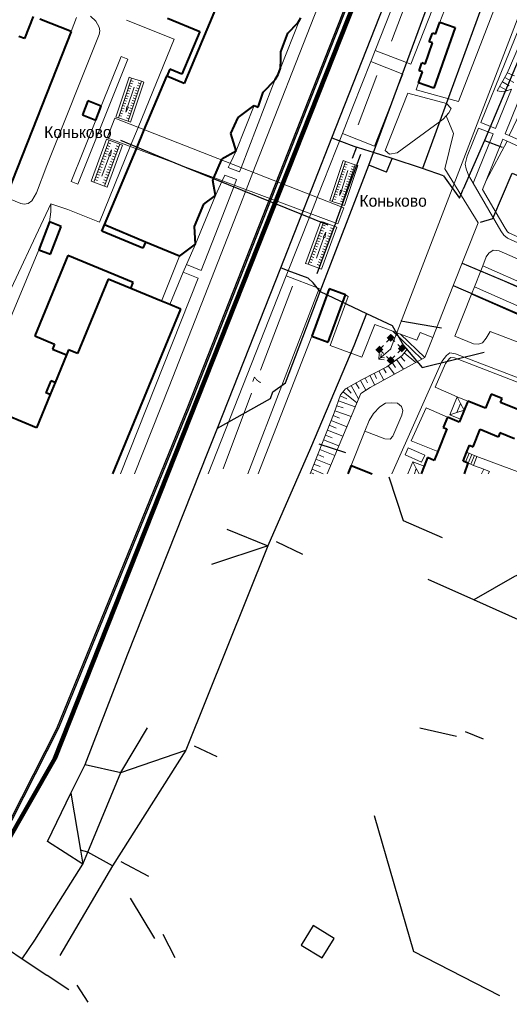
# Model space of a CAD drawing. Extents: x 13 to 4138, y -4831 to -1000.
# Tile 3 of 203: x 1203 to 1390, y -4203 to -3826. Entities that reach past the tile are written whole.
import ezdxf
from ezdxf.enums import TextEntityAlignment as Align

# ---------------------------------------------------------------- set-up
doc = ezdxf.new("R2010")
doc.units = 0
doc.header["$MEASUREMENT"] = 0
for name, color, linetype in [('11', 7, 'CONTINUOUS'), ('18', 7, 'CONTINUOUS'), ('24', 7, 'CONTINUOUS'), ('25', 7, 'CONTINUOUS'), ('37', 7, 'CONTINUOUS'), ('40', 7, 'CONTINUOUS'), ('42', 7, 'CONTINUOUS'), ('5', 7, 'CONTINUOUS'), ('6', 7, 'CONTINUOUS'), ('7', 7, 'CONTINUOUS'), ('ГРАНИЦА_РАЙОНА', 5, 'CONTINUOUS'), ('границы команд_1', 10, 'CONTINUOUS'), ('ДЕТСКИЕ_ПЛОЩАДКИ', 6, 'CONTINUOUS'), ('ЛЕСТНИЦЫ', 6, 'CONTINUOUS'), ('ПЕШЕХОДНЫЕ_ДОРОЖКИ', 3, 'CONTINUOUS')]:
    doc.layers.add(name, color=color, linetype=linetype)
doc.styles.get("Standard").update_dxf_attribs({"font": 'txt', "height": 0.2})

msp = doc.modelspace()

# ---------------------------------------------------------------- linework, layer by layer
at = {"layer": '11', "color": 253, "linetype": 'Continuous', "lineweight": 0}
for p, q in [((1243.57, -3826.19), (1261.83, -3833.41)), ((1302.57, -3844.5), (1309.83, -3826.17)), ((1261.83, -3833.41), (1248, -3867.24)), ((1248, -3867.24), (1245.01, -3874.55)), ((1245.01, -3874.55), (1233.15, -3903.57)), ((1195.5, -3937.1), (1214.5, -3896.54)), ((1214.5, -3896.54), (1221.04, -3898.66)), ((1221.04, -3898.66), (1233.15, -3903.57)), ((1263.86, -3916.61), (1257.01, -3933.82))]:
    msp.add_line(p, q, dxfattribs=at)
at = {"layer": '18', "color": 253, "linetype": 'Continuous', "lineweight": 0}
for p, q in [((1344.78, -3952.16), (1432.99, -3722.74)), ((1343.23, -3949.51), (1344.8, -3947.85)), ((1346.37, -3949.32), (1344.8, -3947.85)), ((1340.26, -3956.11), (1344.78, -3952.16)), ((1340.47, -3952.42), (1342.05, -3950.75)), ((1342.03, -3953.89), (1340.47, -3952.42)), ((1347.52, -3953.57), (1349.09, -3951.91)), ((1349.09, -3951.91), (1347.53, -3950.43)), ((1340.26, -3956.11), (1340.38, -3954.04)), ((1340.26, -3956.11), (1342.32, -3956.26)), ((1341.01, -3955.45), (1341.1, -3953.99)), ((1341.01, -3955.45), (1342.47, -3955.56)), ((1344.76, -3956.48), (1343.2, -3955)), ((1344.76, -3956.48), (1346.34, -3954.82))]:
    msp.add_line(p, q, dxfattribs=at)
msp.add_point((1344.78, -3952.16), dxfattribs=at)
for points in [[(1343.27, -3947.94), (1344.81, -3946.3), (1344.8, -3949.39), (1346.34, -3947.75)], [(1338.93, -3952.5), (1340.48, -3950.87), (1340.46, -3953.95), (1342.01, -3952.32)], [(1347.55, -3952), (1349.1, -3950.37), (1349.09, -3953.45), (1350.63, -3951.82)], [(1343.22, -3956.57), (1344.77, -3954.93), (1344.75, -3958.02), (1346.3, -3956.39)]]:
    msp.add_solid(points, dxfattribs=at)
at = {"layer": '24', "color": 253, "linetype": 'Continuous', "lineweight": 0}
for p, q in [((1338.84, -3837.74), (1355.35, -3795.66)), ((1369.07, -3801.04), (1352.55, -3843.01)), ((1363.66, -3826.94), (1372.87, -3802.72)), ((1318.17, -3817.76), (1292, -3884.47)), ((1386.56, -3816.68), (1370.78, -3857.35)), ((1379.37, -3865.34), (1397.96, -3819.4)), ((1224.37, -3825.18), (1222.29, -3830.47)), ((1231.78, -3826.53), (1229.72, -3824.56)), ((1233.05, -3828.78), (1231.78, -3826.53)), ((1233.28, -3830.3), (1233.05, -3828.78)), ((1212.97, -3881.8), (1233.05, -3831.66)), ((1233.05, -3831.66), (1233.28, -3830.3)), ((1241.5, -3840.07), (1233.88, -3859.16)), ((1244.02, -3841.07), (1241.5, -3840.07)), ((1337.18, -3841.97), (1338.84, -3837.74)), ((1352.55, -3843.01), (1338.84, -3837.74)), ((1224.9, -3888.96), (1244.02, -3841.07)), ((1330.35, -3859.38), (1337.18, -3841.97)), ((1337.18, -3841.97), (1349.48, -3846.79)), ((1388.66, -3869.66), (1400.03, -3841.56)), ((1338.56, -3874.43), (1349.48, -3846.79)), ((1300.52, -3848.95), (1299.28, -3852.08)), ((1355.49, -3850.15), (1354.62, -3852.87)), ((1299.28, -3852.08), (1287.48, -3882.7)), ((1342.74, -3876.08), (1351.4, -3854.16)), ((1351.4, -3854.16), (1366.24, -3858.05)), ((1354.62, -3852.87), (1370.78, -3857.35)), ((1384.96, -3867.61), (1391.06, -3852.54)), ((1292.45, -3858.89), (1285.53, -3876.23)), ((1326.32, -3869.59), (1330.35, -3859.38)), ((1366.24, -3858.05), (1367.96, -3859.99)), ((1366.06, -3862.87), (1364.95, -3864.09)), ((1367.11, -3861.72), (1366.06, -3862.87)), ((1366.06, -3862.87), (1368.92, -3869.55)), ((1367.96, -3859.99), (1367.11, -3861.72)), ((1222.38, -3887.96), (1231.75, -3864.49)), ((1364.95, -3864.09), (1347.31, -3877.03)), ((1379.37, -3865.34), (1384.96, -3867.61)), ((1316.63, -3894.11), (1326.32, -3869.59)), ((1326.32, -3869.59), (1338.56, -3874.43)), ((1368.92, -3869.55), (1365.53, -3883.1)), ((1374.14, -3878.26), (1378.5, -3867.49)), ((1376.44, -3888.66), (1384.09, -3869.75)), ((1378.5, -3867.49), (1384.09, -3869.75)), ((1390.21, -3870.37), (1388.66, -3869.66)), ((1396.09, -3873.07), (1390.21, -3870.37)), ((1381.42, -3887.55), (1387.79, -3871.8)), ((1387.79, -3871.8), (1389.43, -3872.56)), ((1389.43, -3872.56), (1403.11, -3878.84)), ((1285.53, -3876.23), (1283.3, -3881.06)), ((1344.3, -3877.46), (1342.74, -3876.08)), ((1347.31, -3877.03), (1344.3, -3877.46)), ((1373.37, -3881.34), (1374.14, -3878.26)), ((1209, -3892.27), (1212.97, -3881.8)), ((1283.3, -3881.06), (1282.56, -3882.65)), ((1373.68, -3883.18), (1373.37, -3881.34)), ((1281.24, -3885.52), (1280.23, -3887.69)), ((1281.24, -3885.52), (1285.73, -3887.25)), ((1286.85, -3884.33), (1282.56, -3882.65)), ((1287.48, -3882.7), (1286.85, -3884.33)), ((1292, -3884.47), (1289.4, -3891.11)), ((1365.53, -3883.1), (1378.29, -3903.82)), ((1374.6, -3885.49), (1373.68, -3883.18)), ((1376.44, -3888.66), (1374.6, -3885.49)), ((1222.38, -3887.96), (1224.9, -3888.96)), ((1284.89, -3889.43), (1277.56, -3908.45)), ((1280.23, -3887.69), (1277.6, -3893.39)), ((1285.73, -3887.25), (1284.89, -3889.43)), ((1387.04, -3906.86), (1376.44, -3888.66)), ((1380.01, -3891.03), (1381.42, -3887.55)), ((1207.23, -3895.41), (1209, -3892.27)), ((1277.6, -3893.39), (1270.04, -3912.02)), ((1289.4, -3891.11), (1287.19, -3896.74)), ((1388.66, -3905.88), (1380.01, -3891.03)), ((1197.17, -3894), (1202.99, -3896.4)), ((1202.99, -3896.4), (1204.31, -3896.62)), ((1204.31, -3896.62), (1205.91, -3896.45)), ((1205.91, -3896.45), (1207.23, -3895.41)), ((1214.5, -3899.63), (1214.5, -3896.54)), ((1287.19, -3896.74), (1259.9, -3966.47)), ((1314.17, -3900.35), (1316.63, -3894.11)), ((1214.01, -3903.46), (1214.5, -3899.63)), ((1304.81, -3924.06), (1314.17, -3900.35)), ((1378.29, -3903.82), (1368.66, -3928.16)), ((1277.56, -3908.45), (1272.2, -3922.1)), ((1388.12, -3908.55), (1387.04, -3906.86)), ((1389.58, -3909.7), (1388.12, -3908.55)), ((1389.54, -3907.27), (1388.66, -3905.88)), ((1390.06, -3907.67), (1389.54, -3907.27)), ((1390.06, -3907.67), (1405.16, -3914.43)), ((1270.04, -3912.02), (1266.49, -3919.74)), ((1389.58, -3909.7), (1431.58, -3928.49)), ((1195.07, -3949.77), (1209.93, -3914.15)), ((1381.42, -3916.89), (1382.43, -3915.4)), ((1382.43, -3915.4), (1384.12, -3914.33)), ((1384.12, -3914.33), (1386.42, -3914.48)), ((1386.42, -3914.48), (1437.34, -3937.26)), ((1266.49, -3919.74), (1265.28, -3922.68)), ((1272.2, -3922.1), (1266.49, -3919.74)), ((1381.42, -3916.89), (1380.1, -3920.23)), ((1265.28, -3922.68), (1260.15, -3935.11)), ((1270.98, -3925.03), (1265.28, -3922.68)), ((1379.3, -3922.24), (1376.89, -3928.33)), ((1380.1, -3920.23), (1379.3, -3922.24)), ((1379.3, -3922.24), (1408.11, -3935.01)), ((1380.1, -3920.23), (1438.32, -3946.04)), ((1241.19, -4000), (1270.98, -3925.03)), ((1274.82, -4000), (1304.81, -3924.06)), ((1317.45, -3928.96), (1304.81, -3924.06)), ((1290.08, -4000), (1317.45, -3928.96)), ((1368.66, -3928.16), (1360.91, -3947.76)), ((1375.78, -3931.15), (1369.39, -3947.28)), ((1376.89, -3928.33), (1375.78, -3931.15)), ((1375.78, -3931.15), (1434.31, -3957.1)), ((1376.89, -3928.33), (1405.45, -3940.99)), ((1328.52, -3932.02), (1321.6, -3950.8)), ((1327.5, -3931.34), (1328.52, -3932.02)), ((1333.75, -3955.26), (1338.67, -3942.8)), ((1338.67, -3942.8), (1345.59, -3945.36)), ((1345.59, -3945.36), (1348.52, -3946.44)), ((1356.74, -3956.04), (1345.59, -3945.36)), ((1354.84, -3948.78), (1356.06, -3945.88)), ((1356.06, -3945.88), (1360.91, -3947.76)), ((1381.35, -3948.03), (1382.97, -3945.45)), ((1382.97, -3945.45), (1418.67, -3959.18)), ((1294.04, -4000), (1314.56, -3947.26)), ((1357.88, -3955.41), (1348.52, -3946.44)), ((1348.52, -3946.44), (1354.84, -3948.78)), ((1360.91, -3947.76), (1357.88, -3955.41)), ((1369.39, -3947.28), (1376.58, -3950.19)), ((1378.43, -3950.34), (1379.96, -3949.73)), ((1379.96, -3949.73), (1381.35, -3948.03)), ((1321.6, -3950.8), (1333.75, -3955.26)), ((1366.15, -3954.6), (1367.53, -3953.68)), ((1367.53, -3953.68), (1369.68, -3953.99)), ((1376.58, -3950.19), (1378.43, -3950.34)), ((1356.74, -3956.04), (1336.96, -3966.96)), ((1345.21, -4000), (1364.45, -3956.91)), ((1357.88, -3955.41), (1356.74, -3956.04)), ((1364.45, -3956.91), (1366.15, -3954.6)), ((1365.87, -3957.73), (1367.29, -3955.79)), ((1367.29, -3955.79), (1367.92, -3955.37)), ((1367.92, -3955.37), (1369.27, -3955.57)), ((1369.27, -3955.57), (1402.64, -3968.4)), ((1369.68, -3953.99), (1422.14, -3974.15)), ((1361.87, -3966.75), (1365.87, -3957.73)), ((1259.9, -3966.47), (1246.58, -4000)), ((1336.96, -3966.96), (1333.37, -3969.15)), ((1361.87, -3966.75), (1370.23, -3970.46)), ((1320.49, -4000), (1333.37, -3969.15)), ((1342.82, -3972.91), (1345.28, -3972.75)), ((1345.28, -3972.75), (1347.44, -3972.91)), ((1338.21, -3976.91), (1340.67, -3974.29)), ((1340.67, -3974.29), (1342.82, -3972.91)), ((1347.44, -3972.91), (1348.97, -3974.14)), ((1348.97, -3974.14), (1349.43, -3975.68)), ((1349.43, -3975.68), (1349.13, -3977.52)), ((1352.7, -3987.39), (1358.35, -3974.66)), ((1358.35, -3974.66), (1366.53, -3978.29)), ((1334.87, -3983.68), (1336.51, -3979.53)), ((1336.51, -3979.53), (1338.21, -3976.91)), ((1349.13, -3977.52), (1345.59, -3985.53)), ((1329.69, -3996.8), (1334.87, -3983.68)), ((1342.51, -3986.61), (1334.87, -3983.68)), ((1344.67, -3986.76), (1342.51, -3986.61)), ((1345.59, -3985.53), (1344.67, -3986.76)), ((1362.84, -3991.47), (1352.7, -3987.39)), ((1350.35, -3992.7), (1351.52, -3990.05)), ((1351.52, -3990.05), (1357.86, -3992.86)), ((1350.35, -3992.7), (1356.68, -3995.51)), ((1357.86, -3992.86), (1356.68, -3995.51)), ((1377.89, -3993.35), (1395.75, -4000)), ((1376.52, -3996.74), (1380.45, -3998.25)), ((1380.45, -3998.25), (1379.6, -4000)), ((1380.45, -3998.25), (1382.62, -3999.08)), ((1382.62, -3999.08), (1382.18, -4000))]:
    msp.add_line(p, q, dxfattribs=at)
at = {"layer": '25', "color": 253, "linetype": 'Continuous', "lineweight": 0}
for p, q in [((1244.58, -3848.02), (1239.49, -3863.32)), ((1245.52, -3848.33), (1244.58, -3848.02)), ((1245.52, -3848.33), (1240.43, -3863.63)), ((1246.48, -3851.84), (1243.96, -3859.42)), ((1249.27, -3849.58), (1244.17, -3864.88)), ((1245.5, -3851.51), (1244.56, -3851.2)), ((1245.82, -3850.55), (1244.88, -3850.24)), ((1250.2, -3849.89), (1245.11, -3865.19)), ((1246.14, -3849.6), (1245.2, -3849.29)), ((1249.27, -3849.58), (1245.52, -3848.33)), ((1248.63, -3851.49), (1247.7, -3851.18)), ((1248.95, -3850.53), (1248.01, -3850.22)), ((1250.2, -3849.89), (1249.27, -3849.58)), ((1244.23, -3855.34), (1243.29, -3855.02)), ((1244.55, -3854.38), (1243.61, -3854.07)), ((1244.87, -3853.42), (1243.93, -3853.11)), ((1245.18, -3852.47), (1244.25, -3852.16)), ((1247.36, -3855.32), (1246.42, -3855)), ((1247.68, -3854.36), (1246.74, -3854.05)), ((1247.99, -3853.4), (1247.06, -3853.09)), ((1248.31, -3852.45), (1247.38, -3852.13)), ((1242.96, -3859.16), (1242.02, -3858.85)), ((1243.27, -3858.2), (1242.34, -3857.89)), ((1243.59, -3857.25), (1242.66, -3856.94)), ((1243.91, -3856.29), (1242.97, -3855.98)), ((1246.08, -3859.14), (1245.15, -3858.83)), ((1246.4, -3858.18), (1245.47, -3857.87)), ((1246.72, -3857.23), (1245.78, -3856.92)), ((1247.04, -3856.27), (1246.1, -3855.96)), ((1240.43, -3863.63), (1239.49, -3863.32)), ((1241.68, -3862.99), (1240.75, -3862.68)), ((1242, -3862.03), (1241.06, -3861.72)), ((1242.32, -3861.08), (1241.38, -3860.76)), ((1242.64, -3860.12), (1241.7, -3859.81)), ((1244.81, -3862.97), (1243.87, -3862.65)), ((1245.13, -3862.01), (1244.19, -3861.7)), ((1245.45, -3861.05), (1244.51, -3860.74)), ((1245.77, -3860.1), (1244.83, -3859.79)), ((1239.09, -3863.75), (1236.16, -3871.25)), ((1326.86, -3898.12), (1239.09, -3863.75)), ((1244.17, -3864.88), (1240.43, -3863.63)), ((1244.49, -3863.92), (1243.56, -3863.61)), ((1245.11, -3865.19), (1244.17, -3864.88)), ((1230, -3887.86), (1235.88, -3871.76)), ((1231.03, -3888.23), (1236.9, -3872.14)), ((1235.13, -3889.73), (1241.01, -3873.63)), ((1235.88, -3871.76), (1236.9, -3872.14)), ((1236.15, -3890.1), (1242.03, -3874.01)), ((1236.16, -3871.25), (1324.58, -3904.24)), ((1236.17, -3874.15), (1237.19, -3874.52)), ((1236.54, -3873.14), (1237.56, -3873.52)), ((1236.9, -3872.14), (1241.01, -3873.63)), ((1239.61, -3874.27), (1240.64, -3874.64)), ((1241.01, -3873.63), (1242.03, -3874.01)), ((1234.14, -3885.94), (1237.05, -3877.97)), ((1234.7, -3878.17), (1235.72, -3878.55)), ((1235.07, -3877.17), (1236.09, -3877.54)), ((1235.43, -3876.16), (1236.46, -3876.54)), ((1235.8, -3875.16), (1236.83, -3875.53)), ((1238.14, -3878.29), (1239.17, -3878.66)), ((1238.51, -3877.28), (1239.54, -3877.66)), ((1238.88, -3876.28), (1239.9, -3876.65)), ((1239.25, -3875.27), (1240.27, -3875.65)), ((1233.23, -3882.2), (1234.26, -3882.57)), ((1233.6, -3881.19), (1234.62, -3881.56)), ((1233.97, -3880.18), (1234.99, -3880.56)), ((1234.33, -3879.18), (1235.36, -3879.55)), ((1237.04, -3881.31), (1238.07, -3881.68)), ((1237.41, -3880.3), (1238.43, -3880.67)), ((1237.78, -3879.3), (1238.8, -3879.67)), ((1326.54, -3879.97), (1321.44, -3895.27)), ((1327.47, -3880.28), (1322.38, -3895.58)), ((1331.22, -3881.53), (1326.12, -3896.83)), ((1327.47, -3880.28), (1326.54, -3879.97)), ((1327.77, -3882.5), (1326.83, -3882.19)), ((1332.16, -3881.84), (1327.06, -3897.14)), ((1328.09, -3881.55), (1327.15, -3881.23)), ((1331.22, -3881.53), (1327.47, -3880.28)), ((1330.9, -3882.48), (1329.96, -3882.17)), ((1332.16, -3881.84), (1331.22, -3881.53)), ((1232.13, -3885.21), (1233.15, -3885.59)), ((1232.5, -3884.21), (1233.52, -3884.58)), ((1232.86, -3883.2), (1233.89, -3883.58)), ((1235.57, -3885.33), (1236.6, -3885.7)), ((1235.94, -3884.32), (1236.97, -3884.7)), ((1236.31, -3883.32), (1237.33, -3883.69)), ((1236.67, -3882.31), (1237.7, -3882.69)), ((1326.5, -3886.33), (1325.56, -3886.02)), ((1326.82, -3885.37), (1325.88, -3885.06)), ((1328.43, -3883.79), (1325.91, -3891.36)), ((1327.13, -3884.42), (1326.2, -3884.1)), ((1327.45, -3883.46), (1326.52, -3883.15)), ((1329.63, -3886.3), (1328.69, -3885.99)), ((1329.94, -3885.35), (1329.01, -3885.04)), ((1330.26, -3884.39), (1329.33, -3884.08)), ((1330.58, -3883.44), (1329.65, -3883.12)), ((1230, -3887.86), (1231.03, -3888.23)), ((1231.03, -3888.23), (1235.13, -3889.73)), ((1231.39, -3887.22), (1232.42, -3887.6)), ((1231.76, -3886.22), (1232.79, -3886.59)), ((1234.47, -3888.34), (1235.5, -3888.72)), ((1234.84, -3887.34), (1235.86, -3887.72)), ((1235.13, -3889.73), (1236.15, -3890.1)), ((1235.21, -3886.34), (1236.23, -3886.71)), ((1325.54, -3889.2), (1324.61, -3888.89)), ((1325.86, -3888.24), (1324.93, -3887.93)), ((1326.18, -3887.28), (1325.24, -3886.97)), ((1328.67, -3889.17), (1327.73, -3888.86)), ((1328.99, -3888.22), (1328.05, -3887.91)), ((1329.31, -3887.26), (1328.37, -3886.95)), ((1324.27, -3893.02), (1323.33, -3892.71)), ((1324.59, -3892.06), (1323.65, -3891.75)), ((1324.91, -3891.11), (1323.97, -3890.8)), ((1325.22, -3890.15), (1324.29, -3889.84)), ((1327.4, -3893), (1326.46, -3892.69)), ((1327.72, -3892.04), (1326.78, -3891.73)), ((1328.03, -3891.09), (1327.1, -3890.78)), ((1328.35, -3890.13), (1327.42, -3889.82)), ((1322.38, -3895.58), (1321.44, -3895.27)), ((1326.12, -3896.83), (1322.38, -3895.58)), ((1323.63, -3894.93), (1322.7, -3894.62)), ((1323.95, -3893.98), (1323.01, -3893.67)), ((1326.44, -3895.87), (1325.51, -3895.56)), ((1326.76, -3894.91), (1325.83, -3894.6)), ((1327.06, -3897.14), (1326.12, -3896.83)), ((1327.08, -3893.96), (1326.14, -3893.64)), ((1324.58, -3904.24), (1326.86, -3898.12)), ((1312.19, -3919.33), (1318.07, -3903.24)), ((1313.22, -3919.7), (1319.09, -3903.61)), ((1318.07, -3903.24), (1319.09, -3903.61)), ((1318.72, -3904.62), (1319.75, -3904.99)), ((1319.09, -3903.61), (1323.19, -3905.11)), ((1317.25, -3908.64), (1318.28, -3909.01)), ((1317.32, -3921.2), (1323.19, -3905.11)), ((1317.62, -3907.63), (1318.65, -3908.01)), ((1317.99, -3906.63), (1319.02, -3907)), ((1318.34, -3921.57), (1324.22, -3905.48)), ((1318.36, -3905.62), (1319.38, -3906)), ((1321.07, -3907.75), (1322.09, -3908.12)), ((1321.43, -3906.74), (1322.46, -3907.12)), ((1321.8, -3905.74), (1322.83, -3906.11)), ((1323.19, -3905.11), (1324.22, -3905.48)), ((1316.15, -3911.66), (1317.18, -3912.03)), ((1316.32, -3917.41), (1319.23, -3909.45)), ((1316.52, -3910.65), (1317.55, -3911.02)), ((1316.89, -3909.65), (1317.91, -3910.02)), ((1319.6, -3911.77), (1320.62, -3912.15)), ((1319.96, -3910.77), (1320.99, -3911.14)), ((1320.33, -3909.76), (1321.36, -3910.13)), ((1320.7, -3908.76), (1321.72, -3909.13)), ((1314.68, -3915.68), (1315.71, -3916.05)), ((1315.05, -3914.67), (1316.08, -3915.05)), ((1315.42, -3913.67), (1316.44, -3914.04)), ((1315.79, -3912.66), (1316.81, -3913.04)), ((1318.13, -3915.79), (1319.15, -3916.17)), ((1318.5, -3914.79), (1319.52, -3915.16)), ((1318.86, -3913.79), (1319.89, -3914.16)), ((1319.23, -3912.78), (1320.25, -3913.15)), ((1312.19, -3919.33), (1313.22, -3919.7)), ((1313.22, -3919.7), (1317.32, -3921.2)), ((1313.58, -3918.7), (1314.61, -3919.07)), ((1313.95, -3917.69), (1314.97, -3918.07)), ((1314.32, -3916.68), (1315.34, -3917.06)), ((1316.66, -3919.82), (1317.68, -3920.19)), ((1317.03, -3918.81), (1318.05, -3919.19)), ((1317.39, -3917.81), (1318.42, -3918.18)), ((1317.76, -3916.8), (1318.79, -3917.17)), ((1317.32, -3921.2), (1318.34, -3921.57))]:
    msp.add_line(p, q, dxfattribs=at)
for points in [[(1243.62, -3859.31), (1244.29, -3859.53), (1243.3, -3861.4), (1243.62, -3859.31)], [(1237.41, -3878.11), (1236.68, -3877.84), (1237.81, -3875.89), (1237.41, -3878.11)], [(1325.58, -3891.25), (1326.24, -3891.47), (1325.25, -3893.35), (1325.58, -3891.25)], [(1319.6, -3909.58), (1318.87, -3909.31), (1320, -3907.36), (1319.6, -3909.58)]]:
    msp.add_3dface(points, dxfattribs=at)
at = {"layer": '37', "color": 253, "linetype": 'Continuous', "lineweight": 0}
for p, q in [((1389.48, -3846.52), (1401.94, -3817.43)), ((1385.64, -3853.29), (1389.48, -3846.52)), ((1392.07, -3850.04), (1388.6, -3848.07)), ((1392.32, -3847.51), (1389.57, -3846.32)), ((1389.41, -3853.13), (1386.62, -3851.55)), ((1390.22, -3851.3), (1387.61, -3849.81)), ((1385.64, -3853.29), (1388.1, -3853.6)), ((1388.1, -3853.6), (1391.06, -3852.54)), ((1390.21, -3870.37), (1394.7, -3861.07)), ((1381.42, -3887.56), (1389.43, -3872.56)), ((1349.15, -3954.63), (1351.24, -3952.1)), ((1354.49, -3957.29), (1350.01, -3953.59)), ((1343.31, -3958.94), (1349.15, -3954.63)), ((1346.64, -3959.25), (1345.41, -3957.39)), ((1349.74, -3959.9), (1347.02, -3956.2)), ((1350.23, -3956.86), (1348.63, -3955.01)), ((1333.92, -3963.86), (1343.31, -3958.94)), ((1339.42, -3963.45), (1338.53, -3961.44)), ((1342.18, -3964.08), (1340.31, -3960.51)), ((1343.1, -3961.35), (1342.08, -3959.58)), ((1346.21, -3961.85), (1343.8, -3958.58)), ((1327.46, -3967.4), (1333.92, -3963.86)), ((1332.77, -3967.33), (1331.47, -3965.2)), ((1335.28, -3967.99), (1333.23, -3964.24)), ((1335.92, -3965.13), (1334.99, -3963.3)), ((1338.67, -3966.01), (1336.76, -3962.37)), ((1325.62, -3969.71), (1327.46, -3967.4)), ((1331.87, -3972.75), (1326.57, -3968.52)), ((1329.7, -3969.09), (1327.97, -3967.13)), ((1332.5, -3971.24), (1329.72, -3966.17)), ((1323.16, -3976.64), (1325.62, -3969.71)), ((1331.21, -3974.32), (1324.79, -3972.04)), ((1328.03, -3971.29), (1325.46, -3970.15)), ((1329.67, -3978.02), (1323.45, -3975.81)), ((1326.6, -3974.68), (1324.12, -3973.92)), ((1313.93, -4000), (1323.16, -3976.64)), ((1328.04, -3981.92), (1322.01, -3979.54)), ((1325.21, -3978.68), (1322.74, -3977.68)), ((1326.5, -3985.61), (1320.54, -3983.26)), ((1323.97, -3982.5), (1321.28, -3981.4)), ((1324.95, -3989.3), (1319.07, -3986.98)), ((1322.34, -3986.14), (1319.81, -3985.12)), ((1323.41, -3992.99), (1317.6, -3990.7)), ((1321.06, -3989.79), (1318.34, -3988.84)), ((1321.87, -3996.69), (1316.13, -3994.42)), ((1319.14, -3993.62), (1316.87, -3992.56)), ((1318.88, -4000), (1314.66, -3998.14)), ((1317.76, -3997.2), (1315.4, -3996.28)), ((1315.31, -4000), (1314.11, -3999.53))]:
    msp.add_line(p, q, dxfattribs=at)
at = {"layer": '40', "color": 253, "linetype": 'Continuous', "lineweight": 0}
for p, q in [((1345.12, -3834.22), (1358.21, -3799.78)), ((1332.3, -3866.22), (1339.46, -3847.39)), ((1294.88, -3960.29), (1307.14, -3928.02)), ((1280.54, -3998.02), (1291.52, -3969.13))]:
    msp.add_line(p, q, dxfattribs=at)
at = {"layer": '6', "color": 253, "linetype": 'Continuous', "lineweight": 40}
for p, q in [((1302.28, -3763.02), (1265.68, -3850.37)), ((1207.77, -3824.74), (1204.42, -3833.23)), ((1259.3, -3825.34), (1271.66, -3830.52)), ((1309.83, -3826.17), (1310.4, -3825.24)), ((1222.29, -3830.47), (1210.38, -3825.77)), ((1305.44, -3831.18), (1309.19, -3827.22)), ((1309.19, -3827.22), (1309.83, -3826.17)), ((1369.47, -3828.98), (1361.31, -3852.19)), ((1362.04, -3831.53), (1363.66, -3826.94)), ((1363.66, -3826.94), (1369.47, -3828.98)), ((1222.29, -3830.47), (1197.89, -3892.37)), ((1204.42, -3833.23), (1202.22, -3832.36)), ((1271.66, -3830.52), (1264.8, -3846.9)), ((1302.69, -3838.33), (1305.44, -3831.18)), ((1359.6, -3834.44), (1360.78, -3831.09)), ((1362.04, -3831.53), (1360.78, -3831.09)), ((1358.01, -3843.01), (1360.86, -3834.89)), ((1360.86, -3834.89), (1359.6, -3834.44)), ((1302.69, -3841.3), (1302.69, -3838.33)), ((1301.7, -3846.91), (1302.57, -3844.5)), ((1302.57, -3844.5), (1302.69, -3841.3)), ((1355.71, -3845.51), (1356.74, -3842.56)), ((1358.01, -3843.01), (1356.74, -3842.56)), ((1250.38, -3868.17), (1259.01, -3847.58)), ((1260.12, -3844.94), (1259.01, -3847.58)), ((1265.68, -3850.37), (1259.01, -3847.58)), ((1264.8, -3846.9), (1260.12, -3844.94)), ((1300.52, -3848.95), (1301.7, -3846.91)), ((1355.49, -3850.15), (1356.97, -3845.95)), ((1356.97, -3845.95), (1355.71, -3845.51)), ((1295.97, -3853.72), (1300.49, -3849)), ((1300.49, -3849), (1300.52, -3848.95)), ((1361.31, -3852.19), (1355.49, -3850.15)), ((1293.99, -3859.55), (1295.97, -3853.72)), ((1228.76, -3857.11), (1226.63, -3862.45)), ((1233.88, -3859.16), (1228.76, -3857.11)), ((1231.75, -3864.49), (1233.88, -3859.16)), ((1286.3, -3863.47), (1292.45, -3858.89)), ((1292.45, -3858.89), (1293.99, -3859.55)), ((1226.63, -3862.45), (1231.75, -3864.49)), ((1283.54, -3869.63), (1286.3, -3863.47)), ((1247.34, -3875.42), (1250.38, -3868.17)), ((1285.53, -3876.23), (1283.54, -3869.63)), ((1235.13, -3904.57), (1247.34, -3875.42)), ((1280.13, -3879.31), (1285.53, -3876.23)), ((1277.06, -3886.51), (1279.94, -3879.74)), ((1279.94, -3879.74), (1280.13, -3879.31)), ((1276.61, -3887.56), (1277.06, -3886.51)), ((1277.6, -3893.39), (1276.61, -3887.56)), ((1273.19, -3896.69), (1277.6, -3893.39)), ((1269.55, -3905.17), (1273.19, -3896.69)), ((1214.01, -3903.46), (1209.93, -3914.15)), ((1218.52, -3905.18), (1214.01, -3903.46)), ((1234.13, -3906.96), (1235.13, -3904.57)), ((1250.87, -3911.16), (1235.13, -3904.57)), ((1214.44, -3915.87), (1218.52, -3905.18)), ((1249.86, -3913.55), (1234.13, -3906.96)), ((1270.04, -3912.02), (1269.55, -3905.17)), ((1250.87, -3911.16), (1249.86, -3913.55)), ((1263.86, -3916.61), (1250.87, -3911.16)), ((1263.86, -3916.61), (1270.04, -3912.02)), ((1209.93, -3914.15), (1214.44, -3915.87)), ((1221.09, -3916.35), (1208.37, -3947.16)), ((1246.14, -3926.68), (1221.09, -3916.35)), ((1236.56, -3925.38), (1224.78, -3953.93)), ((1245.21, -3928.95), (1236.56, -3925.38)), ((1245.21, -3928.95), (1246.14, -3926.68)), ((1257.01, -3933.82), (1245.21, -3928.95)), ((1321.17, -3929.05), (1314.56, -3947.26)), ((1327.5, -3931.34), (1321.17, -3929.05)), ((1260.15, -3935.11), (1257.01, -3933.82)), ((1320.89, -3949.55), (1327.5, -3931.34)), ((1238.34, -4000), (1264.39, -3936.86)), ((1264.39, -3936.86), (1260.15, -3935.11)), ((1208.37, -3947.16), (1215.95, -3950.29)), ((1314.56, -3947.26), (1320.89, -3949.55)), ((1215.95, -3950.29), (1215.18, -3952.16)), ((1215.18, -3952.16), (1220.55, -3954.38)), ((1221.32, -3952.51), (1220.55, -3954.38)), ((1224.78, -3953.93), (1221.32, -3952.51)), ((1220.55, -3954.38), (1216.18, -3964.98)), ((1214.5, -3964.29), (1212.58, -3968.95)), ((1216.18, -3964.98), (1214.25, -3969.64)), ((1216.18, -3964.98), (1214.5, -3964.29)), ((1214.25, -3969.64), (1212.58, -3968.95)), ((1214.25, -3969.64), (1209.03, -3982.31)), ((1374.34, -3972.12), (1372.91, -3975.65)), ((1381.15, -3974.86), (1374.34, -3972.12)), ((1383.32, -3969.48), (1381.15, -3974.86)), ((1387.48, -3971.16), (1383.32, -3969.48)), ((1386.87, -3972.69), (1387.48, -3971.16)), ((1396.71, -3976.66), (1386.87, -3972.69)), ((1372.91, -3975.65), (1371.56, -3979)), ((1209.03, -3982.31), (1198.1, -3977.8)), ((1366.53, -3978.29), (1364.97, -3982.18)), ((1371.11, -3980.13), (1366.53, -3978.29)), ((1371.56, -3979), (1371.11, -3980.13)), ((1366.36, -3982.74), (1362.84, -3991.47)), ((1364.97, -3982.18), (1366.36, -3982.74)), ((1376.36, -3989.6), (1379.05, -3982.9)), ((1379.05, -3982.9), (1386.11, -3985.75)), ((1386.7, -3984.3), (1386.11, -3985.75)), ((1392.26, -3986.54), (1386.7, -3984.3)), ((1362.84, -3991.47), (1361.49, -3994.82)), ((1373.93, -3991.75), (1375.02, -3989.05)), ((1375.02, -3989.05), (1376.36, -3989.6)), ((1358.95, -3993.79), (1357.62, -3997.09)), ((1361.49, -3994.82), (1358.95, -3993.79)), ((1372.56, -3995.14), (1373.93, -3991.75)), ((1373.46, -3995.5), (1372.56, -3995.14)), ((1329.69, -3996.8), (1328.39, -4000)), ((1329.69, -3996.8), (1337.68, -4000)), ((1357.62, -3997.09), (1356.45, -4000)), ((1373.08, -4000), (1374.48, -3995.91)), ((1374.48, -3995.91), (1373.46, -3995.5))]:
    msp.add_line(p, q, dxfattribs=at)
at = {"layer": '7', "color": 253, "linetype": 'Continuous', "lineweight": 0}
for p, q in [((1367.45, -3977.35), (1370.23, -3970.46)), ((1370.23, -3970.46), (1374.34, -3972.12)), ((1371.57, -3973.05), (1370.23, -3970.46)), ((1367.45, -3977.35), (1370.18, -3976.5)), ((1370.18, -3976.5), (1371.57, -3973.05)), ((1370.18, -3976.5), (1372.91, -3975.65)), ((1372.91, -3975.65), (1371.57, -3973.05)), ((1372.91, -3975.65), (1372.91, -3975.65)), ((1371.56, -3979), (1367.45, -3977.35)), ((1353.26, -3995.33), (1351.38, -4000)), ((1357.62, -3997.09), (1353.26, -3995.33)), ((1353.26, -3995.33), (1354.63, -3997.95)), ((1374.83, -3992.11), (1373.46, -3995.5)), ((1373.93, -3991.75), (1374.83, -3992.11)), ((1375.85, -3992.53), (1374.48, -3995.91)), ((1374.83, -3992.11), (1375.85, -3992.53)), ((1376.87, -3992.94), (1375.5, -3996.32)), ((1375.85, -3992.53), (1376.87, -3992.94)), ((1377.89, -3993.35), (1376.52, -3996.74)), ((1376.87, -3992.94), (1377.89, -3993.35)), ((1354.63, -3997.95), (1353.9, -4000)), ((1354.63, -3997.95), (1355.71, -4000)), ((1375.5, -3996.32), (1374.48, -3995.91)), ((1376.52, -3996.74), (1375.5, -3996.32))]:
    msp.add_line(p, q, dxfattribs=at)
at = {"layer": 'ГРАНИЦА_РАЙОНА'}
for points in [[(905.43, -4588.75), (977.54, -4479.32), (1043.99, -4377.66), (1110.44, -4272.14), (1185.38, -4159.27), (1216.83, -4097.6), (1266.8, -3974.94), (1398.86, -3639.38)], [(906.18, -4588.51), (978.29, -4479.09), (1044.74, -4377.43), (1111.18, -4271.9), (1186.13, -4159.04), (1217.58, -4097.36), (1267.55, -3974.7), (1399.61, -3639.15)]]:
    msp.add_lwpolyline(points, dxfattribs=at)
at = {"layer": 'границы команд_1', "color": 6, "lineweight": 100}
msp.add_lwpolyline([(1400.62, -3643.72), (1216.08, -4109.03), (1196.4, -4143.6), (1121.31, -4268.85), (1148.59, -4291.08), (1154.91, -4298.69), (1232.11, -4386.01), (1363.2, -4532.87), (1381.72, -4552.5), (1403.93, -4569.93)], dxfattribs=at)
at = {"layer": 'ДЕТСКИЕ_ПЛОЩАДКИ'}
msp.add_lwpolyline([(1315.08, -4173.09), (1310.46, -4180.55), (1318.49, -4185.5), (1323.11, -4178.03)], close=True, dxfattribs=at)
at = {"layer": 'ЛЕСТНИЦЫ'}
for points in [[(1323.98, -3902.86), (1333.34, -3877.44)], [(1323.98, -3902.86), (1316.46, -3923.3)], [(1348.64, -3941.4), (1364.25, -3944.04)], [(1317.32, -3988.43), (1327.54, -3991.87)], [(1300.95, -4025.93), (1310.95, -4030.73)], [(1373.3, -4098.77), (1380.22, -4101.5)], [(1269.52, -4104.18), (1278.22, -4108.3)], [(1241.42, -4148.51), (1251.95, -4154.16)], [(1257.53, -4176.4), (1262.11, -4185.36)], [(1228.85, -4202.4), (1224.7, -4195.91)]]:
    msp.add_lwpolyline(points, dxfattribs=at)
at = {"layer": 'ПЕШЕХОДНЫЕ_ДОРОЖКИ'}
for points in [[(1302.67, -3921.02), (1322.25, -3871.3), (1380.41, -3723.57), (1393.99, -3728.82)], [(1338.25, -3876.9), (1370.31, -3789.83), (1372.49, -3784.08), (1393.99, -3728.82)], [(1388.43, -3796.99), (1357.04, -3882.98)], [(1416.28, -3806.29), (1408.26, -3806.92), (1380.78, -3872.21)], [(1241.21, -3872.07), (1255.5, -3878.17), (1266.46, -3882.6), (1320.74, -3904.56)], [(1322.25, -3871.3), (1324.92, -3872.27)], [(1324.92, -3872.27), (1331.71, -3874.77)], [(1380.78, -3872.21), (1372.58, -3890.97)], [(1380.78, -3872.21), (1387.5, -3874.79)], [(1278.45, -3982.45), (1298.7, -3971.14), (1299.65, -3968.62), (1304.54, -3965.15), (1317.75, -3930.09), (1336.4, -3881.7), (1338.25, -3876.9)], [(1334.91, -3875.82), (1331.71, -3874.77), (1330.1, -3879.14)], [(1365.05, -3885.83), (1357.04, -3882.98), (1345.42, -3879.22), (1338.25, -3876.9), (1334.91, -3875.82)], [(1343.18, -3884.37), (1336.4, -3881.7)], [(1343.18, -3884.37), (1345.42, -3879.22)], [(1379.18, -3903.55), (1383.91, -3902.15), (1391.34, -3884.82), (1396.05, -3886.84), (1399.23, -3879.43)], [(1365.05, -3885.83), (1371.24, -3894.34), (1372.58, -3890.97)], [(1475.29, -3963.47), (1441.76, -3950.01), (1436.71, -3946.49), (1410, -3935.24), (1403.92, -3932.68), (1372.34, -3919.37)], [(1227.64, -4111.32), (1243.95, -4069.32), (1274.91, -3991.41), (1278.45, -3982.45), (1302.67, -3921.02)], [(1305.49, -3922.15), (1302.67, -3921.02)], [(1313.22, -3925), (1305.49, -3922.15)], [(1315.04, -3926.79), (1313.22, -3925)], [(1317.75, -3930.09), (1315.04, -3926.79)], [(1317.75, -3930.09), (1335.59, -3938.49), (1345.4, -3943.11), (1349.68, -3950.81), (1356.83, -3959.24)], [(1368.71, -3927.8), (1400.04, -3941.33), (1406.24, -3944.01), (1428.89, -3953.79)], [(1335.59, -3938.49), (1330.72, -3950.99), (1314.08, -3990.13), (1297.71, -4027.63), (1266.28, -4105.89), (1238.18, -4150.22), (1217.98, -4184.58)], [(1356.83, -3959.24), (1380.67, -3953.39)], [(1364.61, -4024.53), (1349.66, -4018), (1344.22, -4001.26)], [(1281.99, -4021.18), (1297.71, -4027.63)], [(1297.71, -4027.63), (1276.09, -4034.72)], [(1417.18, -4035.04), (1402.41, -4035.27), (1392.32, -4039.32), (1376.65, -4048.27)], [(1457.63, -4083.46), (1442, -4076.79), (1427.92, -4070.79), (1407.26, -4061.96), (1376.65, -4048.27), (1359.16, -4040.43)], [(1355.99, -4097.29), (1370.06, -4100.47)], [(1203.61, -4185.8), (1208.37, -4178.7), (1226.79, -4149.55), (1228.68, -4145.01), (1241.37, -4114.38), (1251.62, -4097.33)], [(1213.21, -4140.83), (1222.25, -4122.33), (1227.64, -4111.32), (1241.37, -4114.38), (1266.28, -4105.89)], [(1222.25, -4122.33), (1225.9, -4144.18), (1226.79, -4149.55), (1213.21, -4140.83)], [(1338.5, -4130.94), (1353.49, -4183.01)], [(1238.18, -4150.22), (1228.68, -4145.01), (1225.9, -4144.18)], [(1244.9, -4162.52), (1254.29, -4178.1)], [(1192.3, -4176.16), (1195.73, -4179.85), (1198.34, -4182.3), (1203.61, -4185.8), (1213.03, -4192.03), (1213.12, -4192.1), (1221.46, -4197.62)], [(1386.7, -4199.99), (1353.49, -4183.01)]]:
    msp.add_lwpolyline(points, dxfattribs=at)

# ---------------------------------------------------------------- texts
at = {"layer": '42', "color": 253, "linetype": 'Continuous', "lineweight": 0}
msp.add_text('7', height=3.2, rotation=69.6428, dxfattribs=at).set_placement((1293.6, -3964.25), align=Align.MIDDLE)
at = {"layer": '5', "color": 253, "linetype": 'Continuous', "lineweight": 0}
for p in [(1224.92, -3869.1), (1345.75, -3895.41)]:
    msp.add_text('Коньково', height=4.5, dxfattribs=at).set_placement(p, align=Align.MIDDLE)

doc.saveas('drawing.dxf')
